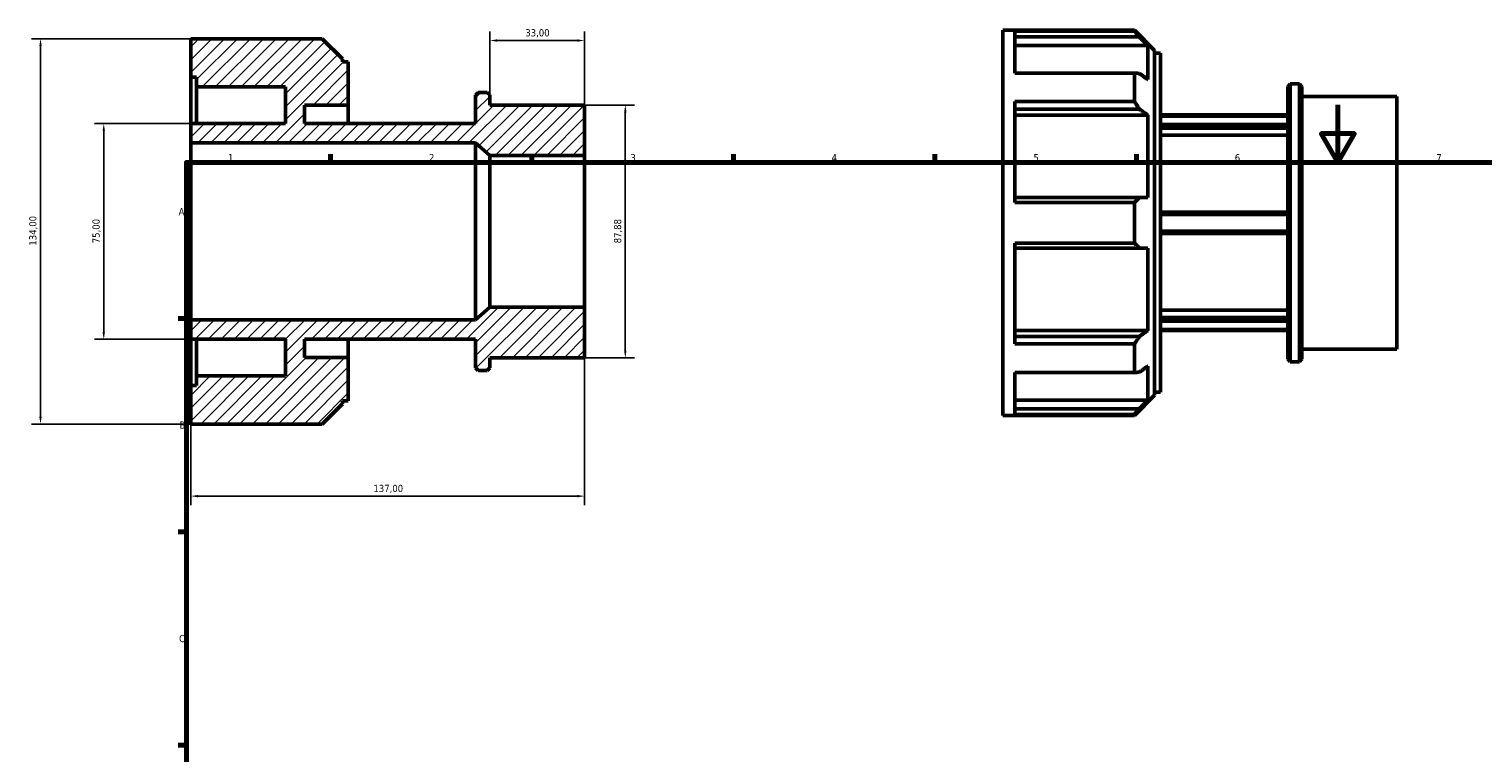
# Model space of a CAD drawing. Header units: millimetres. Extents: x -35 to 904, y -24 to 625.
# Tile 2 of 3: x -35 to 471, y 369 to 620. Entities that reach past the tile are written whole.
import ezdxf

# ---------------------------------------------------------------- set-up
doc = ezdxf.new("R2010")
doc.units = ezdxf.units.MM
for name, color, linetype, lineweight in [('Border (ISO)', 7, 'Continuous', 70), ('Dimension (ISO)', 7, 'Continuous', 25), ('Hatch (ISO)', 7, 'Continuous', 18), ('Visible (ISO)', 7, 'Continuous', 50)]:
    doc.layers.add(name, color=color, linetype=linetype, lineweight=lineweight)
doc.styles.add('Note Text (ISO)', font='tahoma.ttf')
doc.dimstyles.new('Default (ISO)', dxfattribs={"dimtxt": 2.5, "dimasz": 2.5, "dimexe": 3.175, "dimexo": 0, "dimgap": 0.762, "dimtad": 1, "dimrnd": 1e-08, "dimzin": 0, "dimtxsty": 'Note Text (ISO)', "dimcen": 0.09, "dimdle": 10, "dimclrd": 256, "dimclre": 256, "dimclrt": 256, "dimazin": 0, "dimtfac": 1.40208, "dimtmove": 0, "dimatfit": 3, "dimfxl": 1, "dimtolj": 1, "dimtzin": 0, "dimlwd": -1, "dimlwe": -1, "dimarcsym": 0})

# ---------------------------------------------------------------- blocks, each defined once
blk = doc.blocks.new('Borders Default Border')
at = {"layer": 'Border (ISO)'}
for p, q in [((70.08, 574), (70.08, 576.9)), ((140.17, 574), (140.17, 576.9)), ((210.25, 574), (210.25, 576.9)), ((280.33, 574), (280.33, 576.9)), ((350.42, 574), (350.42, 576.9)), ((20, 519.75), (17.1, 519.75)), ((20, 445.5), (17.1, 445.5)), ((20, 371.25), (17.1, 371.25))]:
    blk.add_line(p, q, dxfattribs=at)
at = {"layer": 'Border (ISO)', "flags": 128}
for points in [[(420.5, 594), (420.5, 574), (414.73, 584), (426.27, 584), (420.5, 574)], [(20, 20), (20, 574), (821, 574), (821, 20), (20, 20)]]:
    blk.add_lwpolyline(points, dxfattribs=at)
at = {"layer": 'Border (ISO)', "color": 232, "true_color": 0xca0064, "char_height": 2.5, "attachment_point": 7, "style": 'Note Text (ISO)'}
for s, insert in [('1', (34.48, 574.4)), ('2', (104.37, 574.4)), ('3', (174.43, 574.35)), ('4', (244.42, 574.4)), ('5', (314.64, 574.35)), ('6', (384.66, 574.35)), ('7', (454.77, 574.4)), ('A', (17.29, 555.62)), ('B', (17.59, 481.38)), ('C', (17.43, 407.08))]:
    blk.add_mtext(s, dxfattribs=dict(at, insert=insert))
blk = doc.blocks.new('*D7')
at = {"layer": 'Defpoints', "color": 0, "transparency": 16777216}
for p in [(125.5, 616.38), (125.5, 597.46), (158.5, 576.37)]:
    blk.add_point(p, dxfattribs=at)
at = {"layer": 'Dimension (ISO)', "transparency": 16777216}
for p, q in [((125.5, 597.46), (125.5, 619.56)), ((158.5, 576.37), (158.5, 619.56)), ((156, 616.38), (128, 616.38))]:
    blk.add_line(p, q, dxfattribs=at)
for points in [[(128, 616.8), (128, 615.97), (125.5, 616.38)], [(156, 616.8), (156, 615.97), (158.5, 616.38)]]:
    blk.add_solid(points, dxfattribs=at)
at = {"layer": 'Dimension (ISO)', "color": 232, "true_color": 0xca0064, "transparency": 16777216, "insert": (137.88, 620.32), "char_height": 2.5, "attachment_point": 1, "style": 'Note Text (ISO)'}
blk.add_mtext('\\A1;33,00', dxfattribs=at)
blk = doc.blocks.new('*D8')
at = {"layer": 'Defpoints', "color": 0, "transparency": 16777216}
for p in [(158.5, 593.94), (158.5, 506.06), (172.66, 506.06)]:
    blk.add_point(p, dxfattribs=at)
at = {"layer": 'Dimension (ISO)', "transparency": 16777216}
for p, q in [((158.5, 593.94), (175.84, 593.94)), ((172.66, 591.44), (172.66, 508.56)), ((158.5, 506.06), (175.84, 506.06))]:
    blk.add_line(p, q, dxfattribs=at)
for points in [[(172.24, 591.44), (173.08, 591.44), (172.66, 593.94)], [(172.24, 508.56), (173.08, 508.56), (172.66, 506.06)]]:
    blk.add_solid(points, dxfattribs=at)
at = {"layer": 'Dimension (ISO)', "color": 232, "true_color": 0xca0064, "transparency": 16777216, "insert": (168.72, 545.85), "char_height": 2.5, "attachment_point": 1, "rotation": 90, "style": 'Note Text (ISO)'}
blk.add_mtext('\\A1;87,88', dxfattribs=at)
blk = doc.blocks.new('*D9')
at = {"layer": 'Defpoints', "color": 0, "transparency": 16777216}
for p in [(21.5, 587.5), (-8.75, 512.5), (21.5, 512.5)]:
    blk.add_point(p, dxfattribs=at)
at = {"layer": 'Dimension (ISO)', "transparency": 16777216}
for p, q in [((21.5, 587.5), (-11.93, 587.5)), ((-8.75, 585), (-8.75, 515)), ((21.5, 512.5), (-11.93, 512.5))]:
    blk.add_line(p, q, dxfattribs=at)
for points in [[(-9.17, 585), (-8.34, 585), (-8.75, 587.5)], [(-9.17, 515), (-8.34, 515), (-8.75, 512.5)]]:
    blk.add_solid(points, dxfattribs=at)
at = {"layer": 'Dimension (ISO)', "color": 232, "true_color": 0xca0064, "transparency": 16777216, "insert": (-12.69, 545.88), "char_height": 2.5, "attachment_point": 1, "rotation": 90, "style": 'Note Text (ISO)'}
blk.add_mtext('\\A1;75,00', dxfattribs=at)
blk = doc.blocks.new('*D10')
at = {"layer": 'Defpoints', "color": 0, "transparency": 16777216}
for p in [(21.5, 617), (-30.76, 483), (21.5, 483)]:
    blk.add_point(p, dxfattribs=at)
at = {"layer": 'Dimension (ISO)', "transparency": 16777216}
for p, q in [((21.5, 617), (-33.93, 617)), ((-30.76, 614.5), (-30.76, 485.5)), ((21.5, 483), (-33.93, 483))]:
    blk.add_line(p, q, dxfattribs=at)
for points in [[(-31.17, 614.5), (-30.34, 614.5), (-30.76, 617)], [(-31.17, 485.5), (-30.34, 485.5), (-30.76, 483)]]:
    blk.add_solid(points, dxfattribs=at)
at = {"layer": 'Dimension (ISO)', "color": 232, "true_color": 0xca0064, "transparency": 16777216, "insert": (-34.69, 545.05), "char_height": 2.5, "attachment_point": 1, "rotation": 90, "style": 'Note Text (ISO)'}
blk.add_mtext('\\A1;134,00', dxfattribs=at)
blk = doc.blocks.new('*D12')
at = {"layer": 'Defpoints', "color": 0, "transparency": 16777216}
for p in [(158.5, 523.63), (21.5, 519.24), (21.5, 457.92)]:
    blk.add_point(p, dxfattribs=at)
at = {"layer": 'Dimension (ISO)', "transparency": 16777216}
for p, q in [((158.5, 523.63), (158.5, 454.74)), ((21.5, 519.24), (21.5, 454.74)), ((156, 457.92), (24, 457.92))]:
    blk.add_line(p, q, dxfattribs=at)
for points in [[(24, 458.33), (24, 457.5), (21.5, 457.92)], [(156, 458.33), (156, 457.5), (158.5, 457.92)]]:
    blk.add_solid(points, dxfattribs=at)
at = {"layer": 'Dimension (ISO)', "color": 232, "true_color": 0xca0064, "transparency": 16777216, "insert": (85.05, 461.85), "char_height": 2.5, "attachment_point": 1, "style": 'Note Text (ISO)'}
blk.add_mtext('\\A1;137,00', dxfattribs=at)

msp = doc.modelspace()

# ---------------------------------------------------------------- hatches: boundary and pattern name
at = {"layer": 'Hatch (ISO)'}
h = msp.add_hatch(dxfattribs=at)
h.set_pattern_fill('ANSI31', color=256, scale=25.4, style=0)
h.set_pattern_definition([(45, (0, 0), (-2.245064, 2.245064), [])])
h.paths.add_polyline_path([(125.5, 576.365), (158.5, 576.365), (158.5, 593.942), (125.5, 593.942), (125.5, 597.457), (124.621, 598.336), (121.429, 598.336), (120.55, 597.457), (120.55, 587.5), (61.1, 587.5), (61.1, 593.875), (76.3, 593.875), (76.3, 608.96), (74.245, 608.96), (74.245, 609.969), (67.214, 617), (21.5, 617), (21.5, 603.6), (23.555, 603.6), (23.555, 600.25), (54.5, 600.25), (54.5, 587.5), (21.5, 587.5), (21.5, 580.759), (120.55, 580.759)])
h.paths.add_polyline_path([(158.5, 523.635), (125.5, 523.635), (120.55, 519.241), (21.5, 519.241), (21.5, 512.5), (54.5, 512.5), (54.5, 499.75), (23.555, 499.75), (23.555, 496.4), (21.5, 496.4), (21.5, 483), (67.214, 483), (74.245, 490.031), (74.245, 491.04), (76.3, 491.04), (76.3, 506.125), (61.1, 506.125), (61.1, 512.5), (120.55, 512.5), (120.55, 502.543), (121.429, 501.664), (124.621, 501.664), (125.5, 502.543), (125.5, 506.058), (158.5, 506.058)])

# ---------------------------------------------------------------- linework, layer by layer
at = {"layer": 'Visible (ISO)'}
for p, q in [((67.214, 617), (21.5, 617)), ((21.5, 617), (21.5, 603.6)), ((74.245, 609.969), (67.214, 617)), ((304.031, 485.982), (304.031, 619.982)), ((304.031, 619.982), (349.745, 619.982)), ((349.745, 619.611), (308.141, 619.611)), ((308.141, 605.076), (308.141, 619.611)), ((308.141, 617.646), (351.488, 617.646)), ((349.745, 619.611), (349.745, 619.982)), ((356.776, 612.952), (349.745, 619.982)), ((354.435, 614.669), (308.141, 614.669)), ((354.435, 602.816), (354.435, 614.669)), ((356.776, 612.952), (356.776, 493.013)), ((356.776, 611.942), (358.831, 611.942)), ((358.831, 494.022), (358.831, 611.942)), ((74.245, 608.96), (74.245, 609.969)), ((76.3, 608.96), (74.245, 608.96)), ((76.3, 593.875), (76.3, 608.96)), ((21.5, 603.6), (23.555, 603.6)), ((21.5, 587.5), (21.5, 603.6)), ((23.555, 603.6), (23.555, 600.25)), ((308.141, 605.076), (349.745, 605.076)), ((349.745, 595.116), (349.745, 605.076)), ((23.555, 600.25), (54.5, 600.25)), ((23.555, 587.5), (23.555, 600.25)), ((54.5, 600.25), (54.5, 587.5)), ((121.429, 598.336), (120.55, 597.457)), ((120.55, 597.457), (120.55, 587.5)), ((124.621, 598.336), (121.429, 598.336)), ((125.5, 597.457), (124.621, 598.336)), ((125.5, 593.942), (125.5, 597.457)), ((403.081, 600.44), (403.96, 601.319)), ((403.081, 505.525), (403.081, 600.44)), ((403.96, 601.319), (403.96, 504.646)), ((403.96, 601.319), (407.152, 601.319)), ((407.152, 504.646), (407.152, 601.319)), ((408.031, 600.44), (407.152, 601.319)), ((408.031, 600.44), (408.031, 505.525)), ((408.031, 596.924), (441.031, 596.924)), ((441.031, 509.04), (441.031, 596.924)), ((61.1, 587.5), (61.1, 593.875)), ((61.1, 593.875), (76.3, 593.875)), ((76.3, 587.5), (76.3, 593.875)), ((158.5, 593.942), (125.5, 593.942)), ((158.5, 576.365), (158.5, 593.942)), ((349.745, 595.116), (308.141, 595.116)), ((308.141, 560.025), (308.141, 595.116)), ((308.141, 592.492), (351.488, 592.492)), ((54.5, 587.5), (21.5, 587.5)), ((21.5, 587.5), (21.5, 580.759)), ((120.55, 587.5), (61.1, 587.5)), ((354.435, 590.387), (308.141, 590.387)), ((354.435, 561.771), (354.435, 590.387)), ((358.831, 590.482), (403.081, 590.482)), ((358.831, 590.056), (403.081, 590.056)), ((403.081, 587.182), (358.831, 587.182)), ((358.831, 585.922), (403.081, 585.922)), ((403.081, 583.42), (358.831, 583.42)), ((21.5, 580.759), (120.55, 580.759)), ((21.5, 519.241), (21.5, 580.759)), ((120.55, 580.759), (125.5, 576.365)), ((120.55, 519.241), (120.55, 580.759)), ((125.5, 576.365), (158.5, 576.365)), ((125.5, 523.635), (125.5, 576.365)), ((158.5, 523.635), (158.5, 576.365)), ((351.488, 561.771), (308.141, 561.771)), ((308.141, 560.025), (349.745, 560.025)), ((349.745, 545.939), (349.745, 560.025)), ((403.081, 556.732), (358.831, 556.732)), ((358.831, 555.856), (403.081, 555.856)), ((403.081, 550.108), (358.831, 550.108)), ((358.831, 549.232), (403.081, 549.232)), ((349.745, 545.939), (308.141, 545.939)), ((308.141, 510.849), (308.141, 545.939)), ((308.141, 544.194), (351.488, 544.194)), ((354.435, 515.577), (354.435, 544.194)), ((125.5, 523.635), (120.55, 519.241)), ((158.5, 523.635), (125.5, 523.635)), ((158.5, 506.058), (158.5, 523.635)), ((358.831, 522.544), (403.081, 522.544)), ((120.55, 519.241), (21.5, 519.241)), ((21.5, 519.241), (21.5, 512.5)), ((403.081, 520.043), (358.831, 520.043)), ((358.831, 518.783), (403.081, 518.783)), ((403.081, 515.909), (358.831, 515.909)), ((21.5, 512.5), (54.5, 512.5)), ((21.5, 496.4), (21.5, 512.5)), ((23.555, 499.75), (23.555, 512.5)), ((54.5, 512.5), (54.5, 499.75)), ((61.1, 506.125), (61.1, 512.5)), ((61.1, 512.5), (120.55, 512.5)), ((76.3, 506.125), (76.3, 512.5)), ((120.55, 512.5), (120.55, 502.543)), ((308.141, 515.577), (354.435, 515.577)), ((351.488, 513.473), (308.141, 513.473)), ((308.141, 510.849), (349.745, 510.849)), ((349.745, 500.888), (349.745, 510.849)), ((358.831, 515.482), (403.081, 515.482)), ((76.3, 506.125), (61.1, 506.125)), ((76.3, 491.04), (76.3, 506.125)), ((125.5, 502.543), (125.5, 506.058)), ((125.5, 506.058), (158.5, 506.058)), ((408.031, 509.04), (441.031, 509.04)), ((120.55, 502.543), (121.429, 501.664)), ((121.429, 501.664), (124.621, 501.664)), ((124.621, 501.664), (125.5, 502.543)), ((349.745, 500.888), (308.141, 500.888)), ((308.141, 486.354), (308.141, 500.888)), ((354.435, 491.295), (354.435, 503.149)), ((403.081, 505.525), (403.96, 504.646)), ((403.96, 504.646), (407.152, 504.646)), ((408.031, 505.525), (407.152, 504.646)), ((23.555, 496.4), (21.5, 496.4)), ((21.5, 496.4), (21.5, 483)), ((54.5, 499.75), (23.555, 499.75)), ((23.555, 499.75), (23.555, 496.4)), ((74.245, 490.031), (74.245, 491.04)), ((74.245, 491.04), (76.3, 491.04)), ((308.141, 491.295), (354.435, 491.295)), ((356.776, 493.013), (349.745, 485.982)), ((356.776, 494.022), (358.831, 494.022)), ((67.214, 483), (74.245, 490.031)), ((304.031, 485.982), (349.745, 485.982)), ((351.488, 488.319), (308.141, 488.319)), ((308.141, 486.354), (349.745, 486.354)), ((349.745, 485.982), (349.745, 486.354)), ((21.5, 483), (67.214, 483))]:
    msp.add_line(p, q, dxfattribs=at)
for points, weights in [([(351.488, 617.646), (350.643, 618.615), (349.745, 619.611)], [1.00137929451, 1.00088709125, 1]), ([(351.488, 617.646), (352.996, 616.123), (354.435, 614.669)], [1.01093084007, 1.00842916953, 1.00538611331]), ([(349.745, 605.076), (350.643, 604.997), (351.488, 604.921)], [1, 1.00088709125, 1.00137929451]), ([(354.435, 602.816), (352.996, 603.844), (351.488, 604.921)], [1.00538611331, 1.00842916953, 1.01093084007]), ([(351.488, 592.492), (350.643, 593.787), (349.745, 595.116)], [1.00137929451, 1.00088709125, 1]), ([(351.488, 592.492), (352.996, 591.415), (354.435, 590.387)], [1.01093084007, 1.00842916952, 1.00538611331]), ([(349.745, 560.025), (350.643, 560.91), (351.488, 561.771)], [1, 1.00088709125, 1.00137929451]), ([(354.435, 561.771), (352.996, 561.771), (351.488, 561.771)], [1.00538611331, 1.00842916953, 1.01093084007]), ([(351.488, 544.194), (350.643, 545.055), (349.745, 545.939)], [1.00137929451, 1.00088709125, 1]), ([(351.488, 544.194), (352.996, 544.194), (354.435, 544.194)], [1.01093084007, 1.00842916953, 1.00538611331]), ([(349.745, 510.849), (350.643, 512.178), (351.488, 513.473)], [1, 1.00088709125, 1.00137929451]), ([(354.435, 515.577), (352.996, 514.549), (351.488, 513.473)], [1.00538611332, 1.00842916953, 1.01093084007]), ([(351.488, 501.044), (350.643, 500.967), (349.745, 500.888)], [1.00137929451, 1.00088709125, 1]), ([(351.488, 501.044), (352.996, 502.121), (354.435, 503.149)], [1.01093084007, 1.00842916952, 1.00538611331]), ([(354.435, 491.295), (352.996, 489.841), (351.488, 488.319)], [1.00538611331, 1.00842916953, 1.01093084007]), ([(349.745, 486.354), (350.643, 487.349), (351.488, 488.319)], [1, 1.00088709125, 1.00137929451])]:
    msp.add_rational_spline(points, weights, degree=2, dxfattribs=at)

# ---------------------------------------------------------------- block references
msp.add_blockref('Borders Default Border', (0, 0))

# ---------------------------------------------------------------- dimensions: what is measured, and where the dimension line sits
at = {"layer": 'Dimension (ISO)'}
for base, p1, p2, angle, picture, middle in [((-30.756, 483), (21.5, 617), (21.5, 483), 90, '*D10', (-30.756, 550)), ((125.5, 616.382), (158.5, 576.365), (125.5, 597.457), 180, '*D7', (142, 616.382)), ((172.661, 506.058), (158.5, 593.942), (158.5, 506.058), 90, '*D8', (172.661, 550)), ((-8.755, 512.5), (21.5, 587.5), (21.5, 512.5), 90, '*D9', (-8.755, 550)), ((21.5, 457.918), (158.5, 523.635), (21.5, 519.241), 180, '*D12', (90, 457.918))]:
    dim = msp.add_linear_dim(base=base, p1=p1, p2=p2, angle=angle, dimstyle='Default (ISO)', override={"dimdec": 2, "dimtp": 0, "dimtm": 0, "dimtdec": 2, "dimtofl": 0, "dimatfit": 1}, dxfattribs=at)
    dim.commit()
    dim.dimension.update_dxf_attribs({"geometry": picture, "text_midpoint": middle, "dimtype": 160})

doc.saveas('drawing.dxf')
